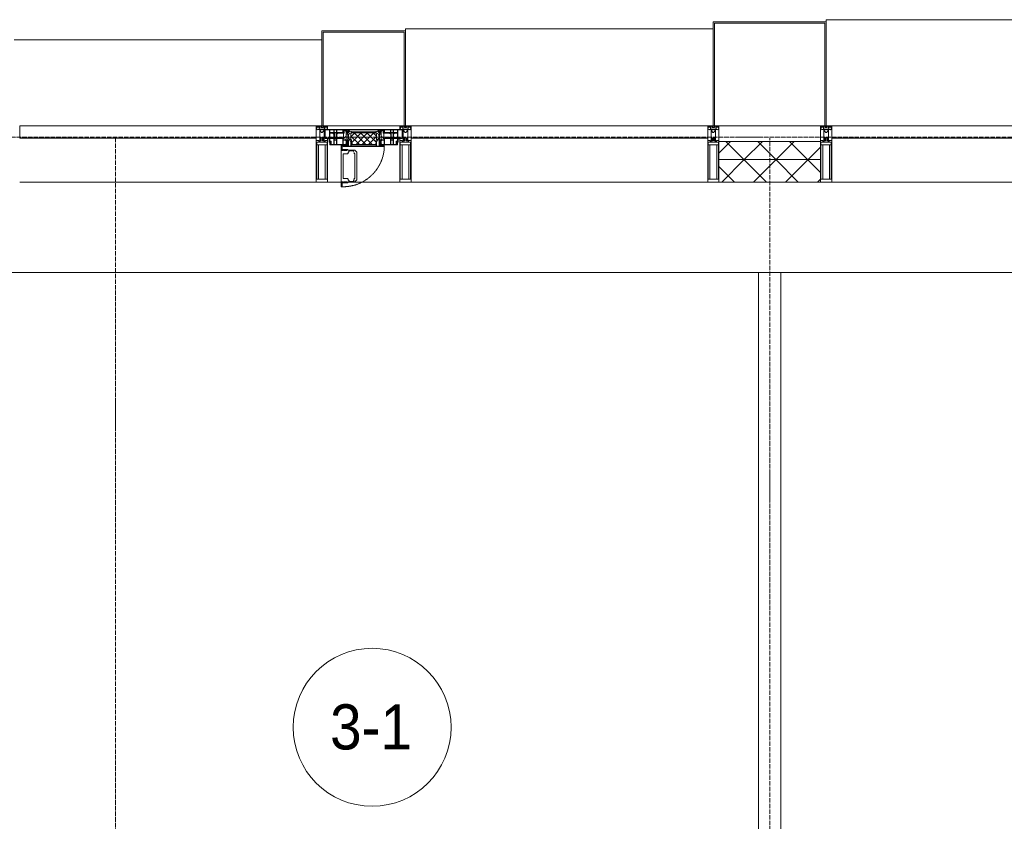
# Model space of a CAD drawing. Header units: millimetres. Extents: x 5617 to 109486, y 7718 to 230949.
# Tile 25 of 55: x 40205 to 44570, y 74567 to 78120. Entities that reach past the tile are written whole.
import ezdxf

# ---------------------------------------------------------------- set-up
doc = ezdxf.new("R2010")
doc.units = ezdxf.units.MM
for name, pattern in [('-D1-02х01', [3, 2, -1]), ('ADSK_Линия сетки', [25, 20, -2.5, 0, -2.5]), ('Линия сетки', [25, 20, -2.5, 0, -2.5])]:
    doc.linetypes.add(name, pattern=pattern)
for name, color, linetype, lineweight in [('Импосты витража', 7, 'Continuous', 18), ('Колонны', 7, 'Continuous', 18), ('Марки помещений', 7, 'Continuous', 20), ('Окна', 7, 'Continuous', 18), ('Оси', 7, 'Continuous', 9), ('Панели витража', 7, 'Continuous', 18), ('Перекрытия', 7, 'Continuous', 18), ('Стены', 7, 'Continuous', 18), ('Стены разрез', 7, 'Continuous', 40), ('Стены штриховка', 7, 'Continuous', 40), ('Элементы узлов', 7, 'Continuous', 18)]:
    doc.layers.add(name, color=color, linetype=linetype, lineweight=lineweight)
doc.styles.add('Arial_3', font='arial.ttf', dxfattribs={"width": 0.9, "height": 200})
pattern_1 = [(45, (0, 0), (-70.71068, 70.71068), []), (135, (0, 0), (-70.71068, -70.71068), [])]

# ---------------------------------------------------------------- blocks, each defined once
blk = doc.blocks.new('135_SLK_K3_AR_rvt-1-МКСС_K3_L23__76_050_')
at = {"layer": 'Перекрытия', "color": 254, "true_color": 0xcccccc}
for p, q in [((89900, 77000), (86350, 77000)), ((93450, 77000), (90000, 77000))]:
    blk.add_line(p, q, dxfattribs=at)
at = {"layer": 'Стены', "color": 254, "true_color": 0xcccccc}
for p, q in [((89900, 73000), (89900, 77000)), ((90000, 77000), (89900, 77000)), ((90000, 77000), (90000, 73000))]:
    blk.add_line(p, q, dxfattribs=at)
blk = doc.blocks.new('System Panel - A_PAN_Glass-6438400-МКСС_K3_L23__76_050_')
at = {"layer": 'Панели витража', "color": 254, "lineweight": 5, "true_color": 0xcccccc}
for p, q in [((657.5, 55), (-657.5, 55)), ((-657.5, 55), (-657.5, 0)), ((657.5, 0), (657.5, 55)), ((-657.5, 0), (657.5, 0))]:
    blk.add_line(p, q, dxfattribs=at)
blk = doc.blocks.new('Rectangular Mullion - R_StandardFrame_50Wx250H-5562310-МКСС_K3_L23__76_050_')
at = {"layer": 'Импосты витража', "color": 254, "lineweight": 5, "true_color": 0xcccccc}
blk.add_line((95560, 77400), (96875, 77400), dxfattribs=at)
blk = doc.blocks.new('Rectangular Mullion - 50Wx250H-2623690-МКСС_K3_L23__76_050_')
at = {"layer": 'Элементы узлов', "color": 254, "lineweight": 5, "true_color": 0xcccccc}
for p, q in [((-25, 65.2), (-25, 250)), ((-25, 250), (0, 250)), ((-23, 237.3), (0, 237.3)), ((-23, 237.3), (-23, 73.6)), ((-14.9, 84), (-14.9, 237.3)), ((25, 250), (0, 250)), ((23, 237.3), (0, 237.3)), ((14.9, 84), (14.9, 237.3)), ((23, 237.3), (23, 73.6)), ((25, 65.2), (25, 250)), ((-14, 65.2), (-25, 65.2)), ((0, 84), (-23, 84)), ((-0.5, 73.6), (-23, 73.6)), ((-14, 71.3), (-14, 65.2)), ((-10, 71.3), (-14, 71.3)), ((-10, 53), (-10, 71.3)), ((-8.7, 53), (-10, 53)), ((-10, 53), (-10, 17)), ((-8.7, 53), (-7, 54.7)), ((-7, 65.2), (-5.9, 67.3)), ((-7, 65.2), (-7, 54.7)), ((-4.1, 67.3), (-5.9, 67.3)), ((-4.1, 67.3), (-2.9, 65.1)), ((-2.9, 65.1), (-2.9, 54.6)), ((-1.3, 53), (-2.9, 54.6)), ((0, 53), (-1.3, 53)), ((0, 84), (23, 84)), ((0, 53), (1.3, 53)), ((0.5, 73.6), (23, 73.6)), ((1.3, 53), (2.9, 54.6)), ((4.1, 67.3), (2.9, 65.1)), ((2.9, 65.1), (2.9, 54.6)), ((4.1, 67.3), (5.9, 67.3)), ((7, 65.2), (5.9, 67.3)), ((7, 65.2), (7, 54.7)), ((8.7, 53), (7, 54.7)), ((8.7, 53), (10, 53)), ((10, 71.3), (14, 71.3)), ((10, 53), (10, 71.3)), ((10, 53), (10, 17)), ((14, 71.3), (14, 65.2)), ((14, 65.2), (25, 65.2)), ((-23.8, 14.6), (-25, 14.2)), ((-25, 0), (-25, 14.2)), ((-22.3, 17), (-23.8, 17)), ((-23.8, 17), (-23.8, 14.6)), ((-22.5, 10.6), (-23.8, 14.6)), ((-22.5, 10.6), (-23.7, 9.9)), ((-23.7, 1.3), (-23.7, 9.9)), ((-23.7, 1.3), (-11.8, 1.3)), ((-23.2, 10.2), (-22.5, 8)), ((-22.5, 8), (-22.5, 4.5)), ((-21.3, 4.5), (-22.5, 4.5)), ((-22.3, 17), (-22.3, 16)), ((-22.3, 16), (-21.3, 16)), ((-19, 17.6), (-21.3, 16)), ((-21.3, 4.5), (-21.3, 6.5)), ((-21.3, 6.5), (-14.2, 6.5)), ((-18.4, 16.6), (-19, 17.6)), ((-7.4, 16.6), (-18.4, 16.6)), ((-14.2, 6.5), (-14.2, 4.5)), ((-13.2, 4.5), (-14.2, 4.5)), ((-13.2, 4.5), (-12.2, 7.2)), ((-12.7, 7.6), (-11.3, 11.4)), ((-12.7, 7.6), (-11.8, 6.9)), ((-12.2, 9), (-12.2, 14.8)), ((-12.2, 14.8), (0, 14.8)), ((-11.8, 1.3), (-11.8, 6.9)), ((-10.5, 11.2), (-11.3, 11.4)), ((-10.5, 1.5), (-10.5, 11.2)), ((-4.8, 1.5), (-10.5, 1.5)), ((-10, 17), (-7.5, 17)), ((-8.5, 23), (-1.5, 30)), ((-8.5, 18.5), (-8.5, 23)), ((-7.5, 18.5), (-8.5, 18.5)), ((-7.5, 17), (-7.5, 18.5)), ((-7.4, 18), (-7.4, 16.6)), ((-2.6, 18), (-7.4, 18)), ((0, 8), (-4.8, 8)), ((-4.8, 1.5), (-4.8, 8)), ((-2.6, 18), (-2.6, 16.8)), ((-2.6, 16.8), (0, 16.8)), ((-1.5, 30), (0, 30)), ((1.5, 30), (0, 30)), ((2.6, 16.8), (0, 16.8)), ((0, 14.8), (0, 16.8)), ((0, 14.8), (0, 16.8)), ((12.2, 14.8), (0, 14.8)), ((0, 0), (0, 8)), ((0, 8), (4.8, 8)), ((0, 0), (0, 8)), ((8.5, 23), (1.5, 30)), ((2.6, 18), (2.6, 16.8)), ((2.6, 18), (7.4, 18)), ((4.8, 1.5), (4.8, 8)), ((4.8, 1.5), (10.5, 1.5)), ((7.4, 18), (7.4, 16.6)), ((7.4, 16.6), (18.4, 16.6)), ((7.5, 18.5), (8.5, 18.5)), ((7.5, 17), (7.5, 18.5)), ((10, 17), (7.5, 17)), ((8.5, 18.5), (8.5, 23)), ((10.5, 11.2), (11.3, 11.4)), ((10.5, 1.5), (10.5, 11.2)), ((12.7, 7.6), (11.3, 11.4)), ((12.7, 7.6), (11.8, 6.9)), ((11.8, 1.3), (11.8, 6.9)), ((23.7, 1.3), (11.8, 1.3)), ((12.2, 9), (12.2, 14.8)), ((13.2, 4.5), (12.2, 7.2)), ((13.2, 4.5), (14.2, 4.5)), ((21.3, 6.5), (14.2, 6.5)), ((14.2, 6.5), (14.2, 4.5)), ((18.4, 16.6), (19, 17.6)), ((19, 17.6), (21.3, 16)), ((22.3, 16), (21.3, 16)), ((21.3, 4.5), (21.3, 6.5)), ((21.3, 4.5), (22.5, 4.5)), ((22.3, 17), (22.3, 16)), ((22.3, 17), (23.8, 17)), ((22.5, 10.6), (23.8, 14.6)), ((22.5, 10.6), (23.7, 9.9)), ((23.2, 10.2), (22.5, 8)), ((22.5, 8), (22.5, 4.5)), ((23.7, 1.3), (23.7, 9.9)), ((23.8, 17), (23.8, 14.6)), ((23.8, 14.6), (25, 14.2)), ((25, 0), (25, 14.2)), ((-25, 0), (0, 0)), ((25, 0), (0, 0))]:
    blk.add_line(p, q, dxfattribs=at)
for centre, start, end in [((-0.5, 73.1), 360, 90), ((0.5, 73.1), 90, 180)]:
    blk.add_arc(centre, 0.5, start, end, dxfattribs=at)
blk = doc.blocks.new('Rectangular Mullion - R_StandardFrame_50Wx250H-V45-МКСС_K3_L23__76_050_')
at = {"layer": 'Импосты витража', "color": 254, "lineweight": 5, "true_color": 0xcccccc}
for p, q in [((-25, -250), (-25, 0)), ((-25, 0), (0, 0)), ((5, 0), (25, 0)), ((25, 0), (25, -250)), ((25, -250), (-25, -250))]:
    blk.add_line(p, q, dxfattribs=at)
blk = doc.blocks.new('Rectangular Mullion - R_StandardFrame_50Wx250H-4667491-МКСС_K3_L23__76_050_')
at = {"layer": 'Импосты витража', "color": 254, "lineweight": 5, "true_color": 0xcccccc}
for p, q in [((-25, -250), (-25, 0)), ((-25, 0), (-5, 0)), ((0, 0), (25, 0)), ((25, 0), (25, -250)), ((25, -250), (-25, -250))]:
    blk.add_line(p, q, dxfattribs=at)
blk = doc.blocks.new('A_PAN_Створка - 383мм 7_1-V50-МКСС_K3_L23__76_050_')
at = {"layer": 'Панели витража', "lineweight": 5, "true_color": 0xcccccc}
h = blk.add_hatch(dxfattribs=at)
h.set_pattern_fill('FP_17', color=254, style=0, pattern_type=2)
h.set_pattern_definition([(225, (88150, 77650), (14.1421356, -14.1421356), []), (315, (88150, 77650), (14.1421356, 14.1421356), [])])
h.paths.add_polyline_path([(53.6, 82.7), (-54.6, 81.8), (-54.6, 63.4), (-57.2, 60.8), (-57.2, 36.4), (-54.9, 34.1), (-54.5, 31.8), (54.5, 31.8), (54.9, 34.1), (57.2, 36.4), (57.2, 60.8), (54.6, 63.4), (54.6, 81.8)])
at = {"layer": 'Окна', "color": 7, "lineweight": 5, "true_color": 0xf4f4f4}
for p, q in [((95.1, 270.5), (95.1, 252.9)), ((99.6, 270.5), (95.1, 270.5)), ((97.9, 262.4), (95.1, 262.4)), ((97.9, 262.4), (97.9, 248.4)), ((99.6, 270.5), (99.6, 87.5)), ((39.7, 249), (31.1, 240.4)), ((31.1, 117.6), (31.1, 240.4)), ((41.4, 234.2), (39.1, 233.8)), ((39.1, 179), (39.1, 233.8)), ((70.1, 249), (39.7, 249)), ((41.4, 234.2), (43.5, 236.3)), ((45, 244.7), (42.3, 239.8)), ((42.3, 239.8), (43.5, 236.3)), ((45.9, 246.8), (45, 244.7)), ((63.3, 246.8), (45.9, 246.8)), ((64.1, 245), (63.3, 246.8)), ((64.1, 245), (66.7, 241)), ((66.7, 241), (68.6, 239.7)), ((68.6, 239.7), (68.6, 236.4)), ((68.6, 236.4), (71.1, 233.9)), ((70.1, 252.9), (70.1, 249)), ((95.1, 252.9), (70.1, 252.9)), ((71.1, 233.9), (89.5, 233.9)), ((74.1, 248.4), (74.1, 252.9)), ((89.1, 248.4), (74.1, 248.4)), ((89.1, 252.9), (89.1, 248.4)), ((89.5, 233.9), (90.6, 232.8)), ((90.6, 125.2), (90.6, 232.8)), ((93.1, 248.4), (93.1, 252.9)), ((97.9, 248.4), (93.1, 248.4)), ((39.1, 179), (39.1, 124.2)), ((39.7, 109), (31.1, 117.6)), ((41.4, 123.8), (39.1, 124.2)), ((70.1, 109), (39.7, 109)), ((41.4, 123.8), (43.5, 121.7)), ((42.3, 118.2), (43.5, 121.7)), ((45, 113.3), (42.3, 118.2)), ((45.9, 111.2), (45, 113.3)), ((63.3, 111.2), (45.9, 111.2)), ((64.1, 113), (63.3, 111.2)), ((64.1, 113), (66.7, 117)), ((66.7, 117), (68.6, 118.3)), ((68.6, 121.6), (71.1, 124.1)), ((68.6, 118.3), (68.6, 121.6)), ((70.1, 105.1), (70.1, 109)), ((95.1, 105.1), (70.1, 105.1)), ((71.1, 124.1), (89.5, 124.1)), ((74.1, 109.6), (74.1, 105.1)), ((89.1, 109.6), (74.1, 109.6)), ((89.1, 105.1), (89.1, 109.6)), ((89.5, 124.1), (90.6, 125.2)), ((93.1, 109.6), (93.1, 105.1)), ((97.9, 109.6), (93.1, 109.6)), ((95.1, 87.5), (95.1, 105.1)), ((97.9, 95.6), (95.1, 95.6)), ((99.6, 87.5), (95.1, 87.5)), ((97.9, 95.6), (97.9, 109.6))]:
    blk.add_line(p, q, dxfattribs=at)
at = {"layer": 'Окна', "color": 254, "lineweight": 5, "true_color": 0xcccccc}
for p, q in [((-91.5, 92), (91.5, 92)), ((-91.5, 87.5), (-91.5, 92)), ((-73.9, 87.5), (-91.5, 87.5)), ((-85, 84), (-85, 87.5)), ((-85, 87.5), (-78, 87.5)), ((-78, 87.5), (-78, 84)), ((-73.9, 62.5), (-73.9, 87.5)), ((73.9, 87.5), (73.9, 62.5)), ((91.5, 87.5), (73.9, 87.5)), ((78, 87.5), (78, 84)), ((85, 87.5), (78, 87.5)), ((85, 84), (85, 87.5)), ((91.5, 92), (91.5, 87.5)), ((-171, 57), (-156, 57)), ((-171, 17), (-171, 57)), ((-171, 55.5), (-152, 55.5)), ((-153, 73.5), (-150, 73.5)), ((-153, 60), (-153, 73.5)), ((-152, 20), (-152, 73.5)), ((-150.5, 69.5), (-150.5, 73.5)), ((-145, 69.5), (-150.5, 69.5)), ((-150.5, 33.6), (-150.5, 68)), ((-150.5, 68), (-143.5, 68)), ((-150.5, 56.6), (-132.4, 56.6)), ((-136.4, 52.4), (-150.5, 52.4)), ((-150, 84), (-78, 84)), ((-150, 73.5), (-150, 84)), ((-148.5, 82.5), (-132.4, 82.5)), ((-148.5, 81), (-148.5, 82.5)), ((-143.5, 81), (-148.5, 81)), ((-145, 69.5), (-145, 79.5)), ((-143.5, 68), (-143.5, 81)), ((-137.2, 54.8), (-135.8, 50.8)), ((-132.5, 54.8), (-137.2, 54.8)), ((-132.1, 49), (-135.8, 50.8)), ((-132.5, 53.8), (-133.4, 52)), ((-133.4, 52), (-130.1, 50.4)), ((-132.5, 53.8), (-132.5, 54.8)), ((-132.4, 56.6), (-132.4, 82.5)), ((-132.1, 49), (-132.1, 36.8)), ((-131, 82.5), (-120.8, 82.5)), ((-131, 82.5), (-131, 64.6)), ((-131, 64.6), (-120.8, 64.6)), ((-131, 56.5), (-131, 62.6)), ((-120.8, 62.6), (-131, 62.6)), ((-131, 56.5), (-120.8, 56.5)), ((-131, 55.1), (-131, 52.7)), ((-120.8, 55.1), (-131, 55.1)), ((-129.4, 51.1), (-131, 52.7)), ((-130.1, 50.4), (-129.4, 51.1)), ((-130.1, 35.3), (-130.1, 50.4)), ((-122.4, 51.1), (-120.8, 52.7)), ((-121.7, 50.4), (-122.4, 51.1)), ((-118.4, 52), (-121.7, 50.4)), ((-121.7, 35.3), (-121.7, 50.4)), ((-120.8, 82.5), (-120.8, 64.6)), ((-120.8, 56.5), (-120.8, 62.6)), ((-120.8, 55.1), (-120.8, 52.7)), ((-119.7, 49), (-115.9, 50.8)), ((-119.7, 49), (-119.7, 36.8)), ((-119.3, 82.5), (-92.5, 82.5)), ((-119.3, 56.6), (-119.3, 82.5)), ((-92.5, 56.6), (-119.3, 56.6)), ((-119.3, 54.8), (-114.6, 54.8)), ((-119.3, 53.8), (-119.3, 54.8)), ((-119.3, 53.8), (-118.4, 52)), ((-114.6, 54.8), (-115.9, 50.8)), ((-94.1, 52.5), (-115.3, 52.5)), ((-89.9, 50.9), (-94.1, 52.5)), ((-92.5, 56.6), (-92.5, 82.5)), ((-90.8, 82.5), (-79.5, 82.5)), ((-90.8, 64.6), (-90.8, 82.5)), ((-80.1, 64.6), (-90.8, 64.6)), ((-90.8, 62.7), (-90.8, 56.6)), ((-80.4, 62.7), (-90.8, 62.7)), ((-90.8, 56.6), (-85.9, 56.6)), ((-89.9, 52.2), (-88.6, 53.5)), ((-89.9, 52.2), (-89.9, 50.9)), ((-89.9, 35.1), (-89.9, 50.9)), ((-85.9, 53.5), (-88.6, 53.5)), ((-85.9, 56.6), (-85.9, 53.5)), ((-85.9, 53.5), (-78, 45.6)), ((-78, 84), (-85, 84)), ((-80.4, 61.1), (-80.4, 62.7)), ((-78, 61.1), (-80.4, 61.1)), ((-80.1, 66.1), (-80.1, 64.6)), ((-78, 66.1), (-80.1, 66.1)), ((-79.5, 82.5), (-79.5, 80.6)), ((-79.5, 80.6), (-78, 80.6)), ((-78, 84), (-73.9, 84)), ((-78, 84), (-78, 23.5)), ((-78, 66.1), (-78, 61.1)), ((-78, 45.6), (-78, 36.8)), ((-70, 62.5), (-73.9, 62.5)), ((-70, 32.1), (-70, 62.5)), ((70, 62.5), (70, 32.1)), ((73.9, 62.5), (70, 62.5)), ((73.9, 84), (78, 84)), ((78, 84), (85, 84)), ((78, 84), (150, 84)), ((78, 23.5), (78, 84)), ((79.5, 80.6), (78, 80.6)), ((78, 66.1), (78, 61.1)), ((78, 66.1), (80.1, 66.1)), ((78, 61.1), (80.4, 61.1)), ((85.9, 53.5), (78, 45.6)), ((78, 45.6), (78, 36.8)), ((90.8, 82.5), (79.5, 82.5)), ((79.5, 82.5), (79.5, 80.6)), ((80.1, 66.1), (80.1, 64.6)), ((80.1, 64.6), (90.8, 64.6)), ((80.4, 62.7), (90.8, 62.7)), ((80.4, 61.1), (80.4, 62.7)), ((85.9, 56.6), (85.9, 53.5)), ((90.8, 56.6), (85.9, 56.6)), ((85.9, 53.5), (88.6, 53.5)), ((89.9, 52.2), (88.6, 53.5)), ((89.9, 50.9), (94.1, 52.5)), ((89.9, 52.2), (89.9, 50.9)), ((89.9, 35.1), (89.9, 50.9)), ((90.8, 64.6), (90.8, 82.5)), ((90.8, 62.7), (90.8, 56.6)), ((119.3, 82.5), (92.5, 82.5)), ((92.5, 56.6), (92.5, 82.5)), ((92.5, 56.6), (119.3, 56.6)), ((94.1, 52.5), (115.3, 52.5)), ((114.6, 54.8), (115.9, 50.8)), ((119.3, 54.8), (114.6, 54.8)), ((119.7, 49), (115.9, 50.8)), ((119.3, 53.8), (118.4, 52)), ((118.4, 52), (121.7, 50.4)), ((119.3, 56.6), (119.3, 82.5)), ((119.3, 53.8), (119.3, 54.8)), ((119.7, 49), (119.7, 36.8)), ((120.8, 82.5), (120.8, 64.6)), ((131, 82.5), (120.8, 82.5)), ((131, 64.6), (120.8, 64.6)), ((120.8, 56.5), (120.8, 62.6)), ((120.8, 62.6), (131, 62.6)), ((131, 56.5), (120.8, 56.5)), ((120.8, 55.1), (120.8, 52.7)), ((120.8, 55.1), (131, 55.1)), ((122.4, 51.1), (120.8, 52.7)), ((121.7, 50.4), (122.4, 51.1)), ((121.7, 35.3), (121.7, 50.4)), ((129.4, 51.1), (131, 52.7)), ((130.1, 50.4), (129.4, 51.1)), ((133.4, 52), (130.1, 50.4)), ((130.1, 35.3), (130.1, 50.4)), ((131, 82.5), (131, 64.6)), ((131, 56.5), (131, 62.6)), ((131, 55.1), (131, 52.7)), ((132.1, 49), (135.8, 50.8)), ((132.1, 49), (132.1, 36.8)), ((132.4, 56.6), (132.4, 82.5)), ((148.5, 82.5), (132.4, 82.5)), ((150.5, 56.6), (132.4, 56.6)), ((132.5, 54.8), (137.2, 54.8)), ((132.5, 53.8), (132.5, 54.8)), ((132.5, 53.8), (133.4, 52)), ((137.2, 54.8), (135.8, 50.8)), ((136.4, 52.4), (150.5, 52.4)), ((143.5, 81), (148.5, 81)), ((143.5, 68), (143.5, 81)), ((150.5, 68), (143.5, 68)), ((145, 69.5), (145, 79.5)), ((145, 69.5), (150.5, 69.5)), ((148.5, 81), (148.5, 82.5)), ((150, 84), (150, 73.5)), ((150, 73.5), (153, 73.5)), ((150.5, 69.5), (150.5, 73.5)), ((150.5, 33.6), (150.5, 68)), ((152, 20), (152, 73.5)), ((171, 55.5), (152, 55.5)), ((153, 73.5), (153, 60)), ((156, 57), (171, 57)), ((171, 57), (171, 17)), ((-171, 18.5), (-153.5, 18.5)), ((-67.9, 17), (-171, 17)), ((-153.5, 18.5), (-152, 20)), ((-136.3, 33.6), (-150.5, 33.6)), ((-150.5, 29.4), (-132.4, 29.4)), ((-150.5, 17), (-150.5, 29.4)), ((-132.4, 18.6), (-150.5, 18.6)), ((-137.2, 31), (-135.8, 35)), ((-132.5, 31), (-137.2, 31)), ((-132.1, 36.8), (-135.8, 35)), ((-133.4, 33.7), (-130.1, 35.3)), ((-132.5, 31.9), (-133.4, 33.7)), ((-132.5, 31.9), (-132.5, 31)), ((-132.4, 29.4), (-132.4, 18.6)), ((-129.4, 34.6), (-131, 33)), ((-131, 30.9), (-131, 33)), ((-120.8, 30.9), (-131, 30.9)), ((-131, 29.5), (-120.8, 29.5)), ((-131, 18.2), (-131, 29.5)), ((-120.8, 18.2), (-131, 18.2)), ((-130.1, 35.3), (-129.4, 34.6)), ((-121.7, 35.3), (-122.4, 34.6)), ((-122.4, 34.6), (-120.8, 33)), ((-118.4, 33.7), (-121.7, 35.3)), ((-120.8, 30.9), (-120.8, 33)), ((-120.8, 18.2), (-120.8, 29.5)), ((-119.7, 36.8), (-115.9, 35)), ((-119.3, 31.9), (-118.4, 33.7)), ((-119.3, 31.9), (-119.3, 31)), ((-119.3, 31), (-114.6, 31)), ((-92.5, 29.4), (-119.3, 29.4)), ((-119.3, 29.4), (-119.3, 18.6)), ((-119.3, 18.6), (-92.5, 18.6)), ((-114.6, 31), (-115.9, 35)), ((-94.1, 33.5), (-115.4, 33.5)), ((-89.9, 35.1), (-94.1, 33.5)), ((-92.5, 18.6), (-92.5, 29.4)), ((-90.8, 18.5), (-90.8, 29.4)), ((-90.8, 29.4), (-85.9, 29.4)), ((-87.3, 18.5), (-90.8, 18.5)), ((-89.9, 32.5), (-89.9, 35.1)), ((-85.9, 32.5), (-89.9, 32.5)), ((-87.3, 21.9), (-85.9, 21.9)), ((-87.3, 20.4), (-87.3, 21.9)), ((-87.3, 20.4), (-87.3, 18.5)), ((-84.8, 20.4), (-87.3, 20.4)), ((-85.9, 29.4), (-85.9, 32.5)), ((-85.9, 21.9), (-85.9, 29.4)), ((-85.9, 18.2), (-85.9, 20.4)), ((-75.9, 18.2), (-85.9, 18.2)), ((-83.4, 20.4), (-84.8, 20.4)), ((-70, 33.8), (-83.4, 20.4)), ((-78, 36.8), (-70, 36.8)), ((-78, 23.5), (-67.9, 23.5)), ((-75.9, 23.5), (-73, 23.5)), ((-75.9, 21.5), (-75.9, 23.5)), ((-75.9, 21.5), (-75.9, 18.2)), ((-74.9, 21.5), (-75.9, 21.5)), ((-74.9, 17.9), (-74.9, 21.5)), ((-68.9, 17.9), (-74.9, 17.9)), ((-67.2, 29.3), (-73, 23.5)), ((-70, 36.8), (-70, 33.8)), ((-61.4, 23.5), (-70, 32.1)), ((-68.9, 21.5), (-68.9, 17.9)), ((-67.9, 21.5), (-68.9, 21.5)), ((-67.9, 23.5), (-64.6, 26.8)), ((-67.9, 23.5), (-64.6, 26.8)), ((-67.9, 21.5), (-67.9, 23.5)), ((-67.9, 17), (-67.9, 23.5)), ((-61.4, 23.5), (-67.9, 17)), ((67.9, 17), (-67.9, 17)), ((-67.9, 17), (67.9, 17)), ((-64.6, 26.8), (-67.2, 29.3)), ((-64.6, 26.8), (-61.4, 23.5)), ((61.4, 23.5), (-61.4, 23.5)), ((70, 32.1), (61.4, 23.5)), ((61.4, 23.5), (64.6, 26.8)), ((67.9, 17), (61.4, 23.5)), ((64.6, 26.8), (67.2, 29.3)), ((67.9, 23.5), (64.6, 26.8)), ((64.6, 26.8), (67.9, 23.5)), ((67.2, 29.3), (73, 23.5)), ((67.9, 21.5), (67.9, 23.5)), ((67.9, 23.5), (67.9, 17)), ((67.9, 23.5), (78, 23.5)), ((67.9, 21.5), (68.9, 21.5)), ((171, 17), (67.9, 17)), ((68.9, 21.5), (68.9, 17.9)), ((68.9, 17.9), (74.9, 17.9)), ((70, 36.8), (70, 33.8)), ((78, 36.8), (70, 36.8)), ((70, 33.8), (83.4, 20.4)), ((75.9, 23.5), (73, 23.5)), ((74.9, 21.5), (75.9, 21.5)), ((74.9, 17.9), (74.9, 21.5)), ((75.9, 21.5), (75.9, 23.5)), ((75.9, 21.5), (75.9, 18.2)), ((75.9, 18.2), (85.9, 18.2)), ((83.4, 20.4), (84.8, 20.4)), ((84.8, 20.4), (87.3, 20.4)), ((85.9, 32.5), (89.9, 32.5)), ((85.9, 29.4), (85.9, 32.5)), ((85.9, 21.9), (85.9, 29.4)), ((90.8, 29.4), (85.9, 29.4)), ((87.3, 21.9), (85.9, 21.9)), ((85.9, 18.2), (85.9, 20.4)), ((87.3, 20.4), (87.3, 21.9)), ((87.3, 20.4), (87.3, 18.5)), ((87.3, 18.5), (90.8, 18.5)), ((89.9, 35.1), (94.1, 33.5)), ((89.9, 32.5), (89.9, 35.1)), ((90.8, 18.5), (90.8, 29.4)), ((92.5, 18.6), (92.5, 29.4)), ((92.5, 29.4), (119.3, 29.4)), ((119.3, 18.6), (92.5, 18.6)), ((94.1, 33.5), (115.4, 33.5)), ((114.6, 31), (115.9, 35)), ((119.3, 31), (114.6, 31)), ((119.7, 36.8), (115.9, 35)), ((118.4, 33.7), (121.7, 35.3)), ((119.3, 31.9), (118.4, 33.7)), ((119.3, 31.9), (119.3, 31)), ((119.3, 29.4), (119.3, 18.6)), ((122.4, 34.6), (120.8, 33)), ((120.8, 30.9), (120.8, 33)), ((120.8, 30.9), (131, 30.9)), ((120.8, 18.2), (120.8, 29.5)), ((131, 29.5), (120.8, 29.5)), ((120.8, 18.2), (131, 18.2)), ((121.7, 35.3), (122.4, 34.6)), ((130.1, 35.3), (129.4, 34.6)), ((129.4, 34.6), (131, 33)), ((133.4, 33.7), (130.1, 35.3)), ((131, 30.9), (131, 33)), ((131, 18.2), (131, 29.5)), ((132.1, 36.8), (135.8, 35)), ((150.5, 29.4), (132.4, 29.4)), ((132.4, 29.4), (132.4, 18.6)), ((132.4, 18.6), (150.5, 18.6)), ((132.5, 31.9), (133.4, 33.7)), ((132.5, 31.9), (132.5, 31)), ((132.5, 31), (137.2, 31)), ((137.2, 31), (135.8, 35)), ((136.3, 33.6), (150.5, 33.6)), ((150.5, 17), (150.5, 29.4)), ((153.5, 18.5), (152, 20)), ((171, 18.5), (153.5, 18.5))]:
    blk.add_line(p, q, dxfattribs=at)
at = {"layer": 'Окна', "color": 254, "linetype": '-D1-02х01', "lineweight": 5, "true_color": 0xcccccc}
blk.add_arc((91.4, 87.5), 183, 88.8555, 178.5909, dxfattribs=at)
at = {"layer": 'Окна', "color": 254, "lineweight": 5, "true_color": 0xcccccc}
for centre, start, end in [((-156, 60), 270, 360), ((156, 60), 180, 270)]:
    blk.add_arc(centre, 3, start, end, dxfattribs=at)
at = {"layer": 'Элементы узлов', "color": 254, "lineweight": 5, "true_color": 0xcccccc}
for p, q in [((-91.5, 92), (-91.5, 87.5)), ((-91.5, 92), (91.5, 92)), ((-91.5, 87.5), (-73.9, 87.5)), ((-83.4, 90.3), (-69.4, 90.3)), ((-83.4, 90.3), (-83.4, 87.5)), ((-73.9, 87.5), (-73.9, 62.5)), ((-69.4, 90.3), (-69.4, 85.5)), ((-67.9, 89.3), (-66.9, 90.3)), ((-67.9, 62.5), (-67.9, 89.3)), ((-66.9, 90.3), (-57.4, 90.3)), ((-57.4, 90.3), (-56.4, 89.4)), ((-56.4, 89.4), (-56.4, 67.7)), ((-53.9, 90.3), (-54.9, 89.3)), ((-54.9, 89.3), (-54.9, 85.6)), ((53.9, 90.3), (-53.9, 90.3)), ((53.9, 90.3), (54.9, 89.3)), ((54.9, 89.3), (54.9, 85.6)), ((57.4, 90.3), (56.4, 89.4)), ((56.4, 89.4), (56.4, 67.7)), ((66.9, 90.3), (57.4, 90.3)), ((67.9, 89.3), (66.9, 90.3)), ((67.9, 62.5), (67.9, 89.3)), ((69.4, 90.3), (69.4, 85.5)), ((83.4, 90.3), (69.4, 90.3)), ((91.5, 87.5), (73.9, 87.5)), ((73.9, 87.5), (73.9, 62.5)), ((83.4, 90.3), (83.4, 87.5)), ((91.5, 92), (91.5, 87.5)), ((-69.4, 85.5), (-73.9, 85.5)), ((-73.9, 81.5), (-69.4, 81.5)), ((-69.4, 66.5), (-73.9, 66.5)), ((-73.9, 62.5), (-70, 62.5)), ((-70, 62.5), (-70, 32.1)), ((-69.4, 81.5), (-69.4, 66.5)), ((-61.7, 62.5), (-67.9, 62.5)), ((-66, 56.5), (-67.8, 55.7)), ((-67.8, 55.7), (-67.8, 38.3)), ((-66, 56.5), (-62, 59.1)), ((-62, 59.1), (-60.7, 61)), ((-60.1, 67.7), (-61.7, 64.9)), ((-61.7, 64.9), (-61.7, 62.5)), ((-60.7, 61), (-57.4, 61)), ((-56.4, 67.7), (-60.1, 67.7)), ((-57.4, 61), (-54.9, 63.5)), ((-54.6, 63.4), (-57.2, 60.8)), ((-57.2, 60.8), (-57.2, 36.4)), ((-54.9, 85.6), (-53.9, 84.6)), ((-54.9, 81.9), (-53.8, 83)), ((-54.9, 63.5), (-54.9, 81.9)), ((-53.6, 82.7), (-54.6, 81.8)), ((-54.6, 81.8), (-54.6, 63.4)), ((-53.9, 84.6), (53.9, 84.6)), ((53.8, 83), (-53.8, 83)), ((53.6, 82.7), (-53.6, 82.7)), ((54.6, 81.8), (53.6, 82.7)), ((54.9, 81.9), (53.8, 83)), ((54.9, 85.6), (53.9, 84.6)), ((54.6, 63.4), (54.6, 81.8)), ((57.2, 60.8), (54.6, 63.4)), ((54.9, 63.5), (54.9, 81.9)), ((57.4, 61), (54.9, 63.5)), ((56.4, 67.7), (60.1, 67.7)), ((57.2, 36.4), (57.2, 60.8)), ((60.7, 61), (57.4, 61)), ((60.1, 67.7), (61.7, 64.9)), ((62, 59.1), (60.7, 61)), ((61.7, 64.9), (61.7, 62.5)), ((61.7, 62.5), (67.9, 62.5)), ((66, 56.5), (62, 59.1)), ((66, 56.5), (67.8, 55.7)), ((67.8, 55.7), (67.8, 38.3)), ((69.4, 85.5), (73.9, 85.5)), ((69.4, 81.5), (69.4, 66.5)), ((73.9, 81.5), (69.4, 81.5)), ((69.4, 66.5), (73.9, 66.5)), ((70, 62.5), (70, 32.1)), ((73.9, 62.5), (70, 62.5)), ((-70, 32.1), (-61.4, 23.5)), ((-67.8, 38.3), (-65.7, 37.4)), ((-65.7, 37.4), (-60.8, 34.7)), ((61.4, 23.5), (-61.4, 23.5)), ((-60.8, 34.7), (-57.3, 35.9)), ((-55.2, 33.8), (-57.3, 35.9)), ((-57.2, 36.4), (-54.9, 34.1)), ((-55.2, 33.8), (-54.8, 31.5)), ((-54.9, 34.1), (-54.5, 31.8)), ((-53.9, 30.5), (-54.9, 29.5)), ((-54.9, 29.5), (-54.9, 25.8)), ((-54.9, 25.8), (-53.9, 24.8)), ((0, 31.5), (-54.8, 31.5)), ((-54.5, 31.8), (54.5, 31.8)), ((53.9, 30.5), (-53.9, 30.5)), ((-53.9, 24.8), (53.9, 24.8)), ((0, 31.5), (54.8, 31.5)), ((53.9, 30.5), (54.9, 29.5)), ((54.9, 25.8), (53.9, 24.8)), ((54.5, 31.8), (54.9, 34.1)), ((55.2, 33.8), (54.8, 31.5)), ((54.9, 34.1), (57.2, 36.4)), ((54.9, 29.5), (54.9, 25.8)), ((55.2, 33.8), (57.3, 35.9)), ((60.8, 34.7), (57.3, 35.9)), ((65.7, 37.4), (60.8, 34.7)), ((70, 32.1), (61.4, 23.5)), ((67.8, 38.3), (65.7, 37.4))]:
    blk.add_line(p, q, dxfattribs=at)
blk = doc.blocks.new('Rectangular Mullion - R_StandardFrame_50Wx250H-5215645-МКСС_K3_L23__76_050_')
at = {"layer": 'Импосты витража', "color": 254, "lineweight": 5, "true_color": 0xcccccc}
for p, q in [((77190, 77400), (77250.4, 77400)), ((77279.9, 77400), (77510, 77400))]:
    blk.add_line(p, q, dxfattribs=at)
blk = doc.blocks.new('Rectangular Mullion - R_StandardFrame_50Wx250H-V46-МКСС_K3_L23__76_050_')
at = {"layer": 'Импосты витража', "color": 254, "lineweight": 5, "true_color": 0xcccccc}
for p, q in [((-25, -250), (-25, 0)), ((-25, 0), (0, 0)), ((5, 0), (25, 0)), ((25, 0), (25, -17)), ((25, -57), (25, -250)), ((25, -250), (-25, -250))]:
    blk.add_line(p, q, dxfattribs=at)
blk = doc.blocks.new('Rectangular Mullion - R_StandardFrame_50Wx250H-V47-МКСС_K3_L23__76_050_')
at = {"layer": 'Импосты витража', "color": 254, "lineweight": 5, "true_color": 0xcccccc}
for p, q in [((-25, -17), (-25, 0)), ((-25, 0), (-5, 0)), ((0, 0), (25, 0)), ((25, 0), (25, -250)), ((-25, -250), (-25, -57)), ((25, -250), (-25, -250))]:
    blk.add_line(p, q, dxfattribs=at)
blk = doc.blocks.new('A_SLK_PAN_Type1 - Прямой тип панели с перфорацией Ф1_1-6626360-МКСС_K3_L23__76_050_')
at = {"layer": 'Колонны', "color": 254, "lineweight": 5, "true_color": 0xcccccc}
for p, q in [((-185, 420), (185, 420)), ((-185, 0), (-185, 420)), ((-180, 415), (-180, 0)), ((180, 415), (-180, 415)), ((180, 0), (180, 415)), ((185, 420), (185, 0)), ((-180, 0), (-185, 0)), ((-160, 0), (160, 0)), ((185, 0), (180, 0))]:
    blk.add_line(p, q, dxfattribs=at)
blk = doc.blocks.new('A_SLK_PAN_Type1 - Прямой тип панели-5878716-МКСС_K3_L23__76_050_')
at = {"layer": 'Колонны', "color": 254, "lineweight": 5, "true_color": 0xcccccc}
for p, q in [((-250, 460), (250, 460)), ((-250, 0), (-250, 460)), ((-245, 455), (-245, 0)), ((245, 455), (-245, 455)), ((245, 0), (245, 455)), ((250, 460), (250, 0)), ((-245, 0), (-250, 0)), ((-225, 0), (225, 0)), ((250, 0), (245, 0))]:
    blk.add_line(p, q, dxfattribs=at)
blk = doc.blocks.new('A_OGR_PAN_Отлив - A_OGR_PAN_Отлив-5727622-МКСС_K3_L23__76_050_')
at = {"layer": 'Колонны', "color": 254, "lineweight": 5, "true_color": 0xcccccc}
blk.add_line((682.5, 380), (-682.5, 380), dxfattribs=at)
blk = doc.blocks.new('A_OGR_PAN_Отлив - A_OGR_PAN_Отлив-5727315-МКСС_K3_L23__76_050_')
at = {"layer": 'Колонны', "color": 254, "lineweight": 5, "true_color": 0xcccccc}
for p in [(682.5, 430), (-682.5, 420)]:
    blk.add_line(p, (-682.5, 430), dxfattribs=at)
blk = doc.blocks.new('A_OGR_PAN_Отлив - A_OGR_PAN_Отлив-5717195-МКСС_K3_L23__76_050_')
at = {"layer": 'Колонны', "color": 254, "lineweight": 5, "true_color": 0xcccccc}
for p in [(682.5, 470), (-682.5, 460)]:
    blk.add_line(p, (-682.5, 470), dxfattribs=at)
blk = doc.blocks.new('135_SLK_K3_AR_FCD_rvt-1-МКСС_K3_L23__76_050_')
at = {"layer": 'Стены разрез', "lineweight": 5, "true_color": 0xcccccc}
h = blk.add_hatch(dxfattribs=at)
h.set_pattern_fill('FP_5', color=254, style=0, pattern_type=2)
h.set_pattern_definition(pattern_1)
h.paths.add_polyline_path([(89725, 77500), (90175, 77500), (90175, 77580), (89725, 77580)])
h = blk.add_hatch(dxfattribs=at)
h.set_pattern_fill('FP_5', color=254, style=0, pattern_type=2)
h.set_pattern_definition(pattern_1)
h.paths.add_polyline_path([(89725, 77400), (90175, 77400), (90175, 77500), (89725, 77500)])
at = {"layer": 'Стены разрез', "color": 254, "lineweight": 9, "true_color": 0xcccccc}
for p, q in [((90175, 77580), (89725, 77580)), ((89725, 77580), (89725, 77400)), ((90175, 77400), (90175, 77580)), ((89725, 77400), (90175, 77400))]:
    blk.add_line(p, q, dxfattribs=at)
at = {"layer": 'Стены штриховка', "color": 254, "lineweight": 9, "true_color": 0xcccccc}
blk.add_line((89725, 77500), (90175, 77500), dxfattribs=at)
at = {"layer": 'Импосты витража', "color": 254, "lineweight": 5, "true_color": 0xcccccc, "rotation": 180}
for p in [(87965, 77650), (88335, 77650), (89700, 77650), (90200, 77650)]:
    blk.add_blockref('Rectangular Mullion - 50Wx250H-2623690-МКСС_K3_L23__76_050_', p, dxfattribs=at)
at = {"layer": 'Импосты витража', "color": 254, "lineweight": 5, "true_color": 0xcccccc, "extrusion": (0, 0, -1)}
for name, p in [('Rectangular Mullion - R_StandardFrame_50Wx250H-V47-МКСС_K3_L23__76_050_', (-87965, 77650)), ('Rectangular Mullion - R_StandardFrame_50Wx250H-V46-МКСС_K3_L23__76_050_', (-88335, 77650)), ('Rectangular Mullion - R_StandardFrame_50Wx250H-4667491-МКСС_K3_L23__76_050_', (-89700, 77650)), ('Rectangular Mullion - R_StandardFrame_50Wx250H-V45-МКСС_K3_L23__76_050_', (-90200, 77650))]:
    blk.add_blockref(name, p, dxfattribs=at)
at = {"layer": 'Импосты витража', "color": 254, "lineweight": 5, "true_color": 0xcccccc}
for name, p in [('Rectangular Mullion - R_StandardFrame_50Wx250H-5562310-МКСС_K3_L23__76_050_', (-8935, 0)), ('Rectangular Mullion - R_StandardFrame_50Wx250H-5215645-МКСС_K3_L23__76_050_', (10800, 0)), ('Rectangular Mullion - R_StandardFrame_50Wx250H-5562310-МКСС_K3_L23__76_050_', (-7200, 0)), ('Rectangular Mullion - R_StandardFrame_50Wx250H-5562310-МКСС_K3_L23__76_050_', (-5335, 0))]:
    blk.add_blockref(name, p, dxfattribs=at)
at = {"layer": 'Колонны', "color": 254, "lineweight": 5, "true_color": 0xcccccc}
for name, p in [('A_SLK_PAN_Type1 - Прямой тип панели-5878716-МКСС_K3_L23__76_050_', (89950, 77650)), ('A_OGR_PAN_Отлив - A_OGR_PAN_Отлив-5717195-МКСС_K3_L23__76_050_', (90882.5, 77650)), ('A_SLK_PAN_Type1 - Прямой тип панели с перфорацией Ф1_1-6626360-МКСС_K3_L23__76_050_', (88150, 77650)), ('A_OGR_PAN_Отлив - A_OGR_PAN_Отлив-5727315-МКСС_K3_L23__76_050_', (89017.5, 77650)), ('A_OGR_PAN_Отлив - A_OGR_PAN_Отлив-5727622-МКСС_K3_L23__76_050_', (87282.5, 77650))]:
    blk.add_blockref(name, p, dxfattribs=at)
at = {"layer": 'Панели витража', "color": 254, "lineweight": 5, "true_color": 0xcccccc, "rotation": 180}
for name, p in [('System Panel - A_PAN_Glass-6438400-МКСС_K3_L23__76_050_', (87282.5, 77650)), ('A_PAN_Створка - 383мм 7_1-V50-МКСС_K3_L23__76_050_', (88150, 77650)), ('System Panel - A_PAN_Glass-6438400-МКСС_K3_L23__76_050_', (89017.5, 77650)), ('System Panel - A_PAN_Glass-6438400-МКСС_K3_L23__76_050_', (90882.5, 77650))]:
    blk.add_blockref(name, p, dxfattribs=at)
blk = doc.blocks.new('050_Марка_Помещение - Номер-620969-МКСС_K3_L23__76_050_')
at = {"layer": 'Марки помещений'}
blk.add_circle((0, 0), 3.5, dxfattribs=at)

msp = doc.modelspace()

# ---------------------------------------------------------------- linework, layer by layer
at = {"layer": 'Оси', "linetype": 'ADSK_Линия сетки'}
msp.add_line((75100.1, 77600), (25833.1, 77600), dxfattribs=at)
at = {"layer": 'Оси', "linetype": 'Линия сетки'}
for p, q in [((40630.1, 57722.5), (40630.1, 77595)), ((43530.1, 56452.5), (43530.1, 77595))]:
    msp.add_line(p, q, dxfattribs=at)

# ---------------------------------------------------------------- block references
at = {"lineweight": 5}
for name in ['135_SLK_K3_AR_FCD_rvt-1-МКСС_K3_L23__76_050_', '135_SLK_K3_AR_rvt-1-МКСС_K3_L23__76_050_']:
    msp.add_blockref(name, (-46419.9, 0), dxfattribs=at)
at = {"layer": 'Марки помещений', "xscale": 99.99999999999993, "yscale": 99.99999999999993, "zscale": 99.99999999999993}
msp.add_blockref('050_Марка_Помещение - Номер-620969-МКСС_K3_L23__76_050_', (41767.5, 74983.6), dxfattribs=at)

# ---------------------------------------------------------------- texts
at = {"layer": 'Марки помещений', "lineweight": 9, "insert": (41581, 75085.3), "char_height": 200, "width": 447.342, "attachment_point": 1, "style": 'Arial_3'}
msp.add_mtext('3-1', dxfattribs=at)

doc.saveas('drawing.dxf')
